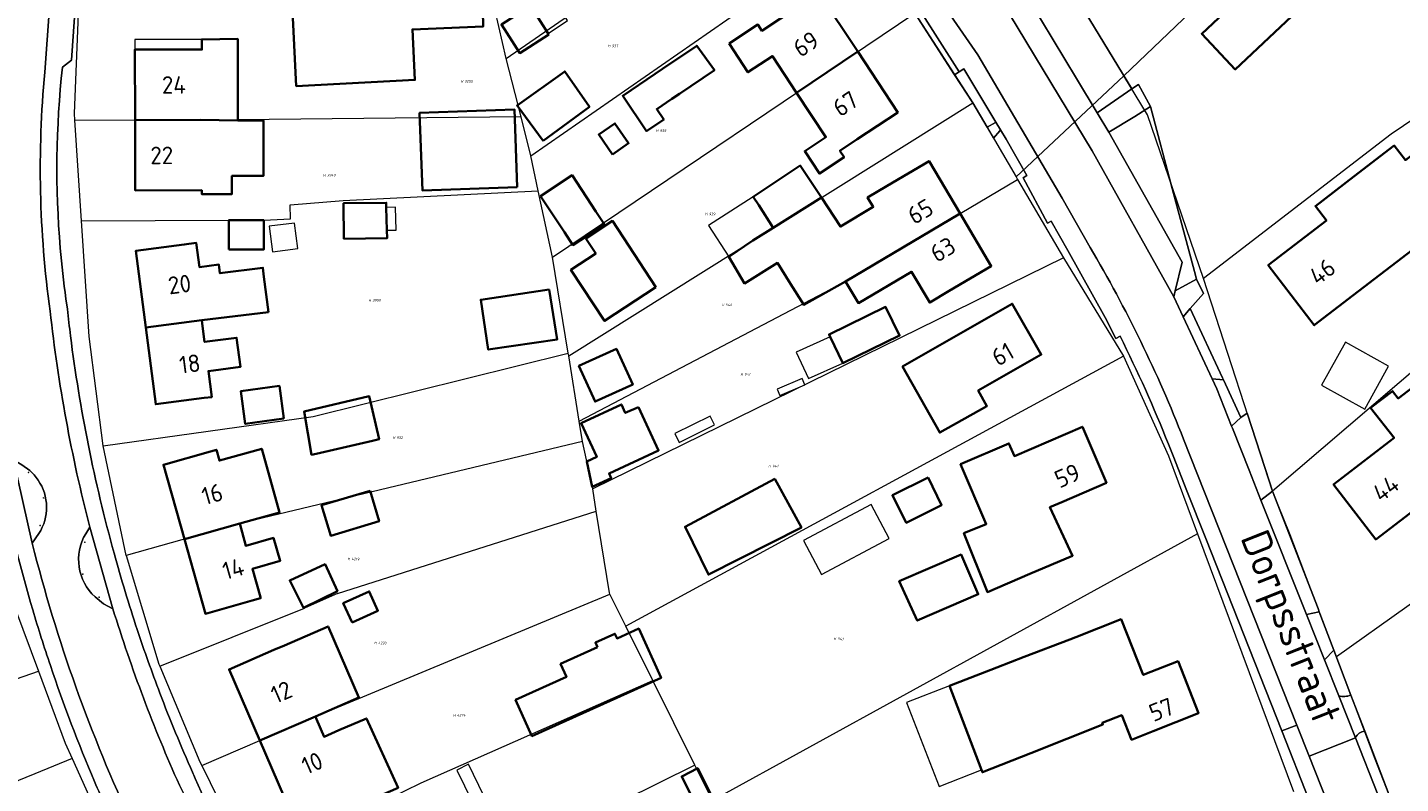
# Model space of a CAD drawing. Header units: metres. Extents: x 104777 to 177370, y 409697 to 438337.
# Tile 118 of 133: x 129805 to 129946, y 423448 to 423525. Entities that reach past the tile are written whole.
import ezdxf
from ezdxf.enums import TextEntityAlignment as Align
from ezdxf.lldxf.tags import DXFTag

# ---------------------------------------------------------------- set-up
doc = ezdxf.new("R2010")
doc.units = ezdxf.units.M
for name, color, linetype, lineweight in [('B-WE-GR-BEPLANTING_CULTUUR_HEESTERS-GV', 90, 'Continuous', 18), ('B-WE-GR-GROENVOORZIENING-GV', 80, 'Continuous', 18), ('B-WE-GR-HAAG-GV', 90, 'Continuous', 13), ('B-WE-IE-MEUBILAIR-S', 7, 'Continuous', 25), ('B-WE-IE-TERREINAFSCHEIDING_KUNSTMATIG_HEKWERK-G', 20, 'IE-TERREINAFSCHEIDING_KUNSTMATIG-SO', 18), ('B-WE-KG-GRENS_PERCEEL-G', 150, 'KG-PERCEEL-SO', 18), ('B-WE-KG-GRENS_PERCEEL-S', 150, 'Continuous', 25), ('B-WE-OG-BEBOUWING-G', 7, 'Continuous', 35), ('B-WE-OG-BEBOUWING-GV', 7, 'Continuous', 35), ('B-WE-OG-BEBOUWING_HUISNUMMER-T18', 10, 'Continuous', 18), ('B-WE-OG-BEBOUWING_LUIFEL-GV', 7, 'Continuous', 18), ('B-WE-OG-BEBOUWING_SCHUUR-GV', 7, 'Continuous', 18), ('B-WE-OG-BEBOUWING_STRAATNAAM-T18', 10, 'Continuous', 18), ('B-WE-OG-TERREIN_BEGROEID-GV', 7, 'Continuous', 18), ('B-WE-OG-TERREIN_ERF-GV', 7, 'Continuous', 18), ('B-WE-VH-HALFVERHARDING_GRIND-GV', 252, 'Continuous', 18), ('B-WE-VH-OPENVERHARDING_BETONSTRAATSTEEN-GV', 90, 'Continuous', 18), ('B-WE-VH-OPENVERHARDING_STRAATBAKSTEEN-GV', 90, 'Continuous', 18), ('B-WE-VH-OPENVERHARDING_TEGEL-GV', 90, 'Continuous', 18)]:
    doc.layers.add(name, color=color, linetype=linetype, lineweight=lineweight)
doc.styles.add('NLCS-ISO', font='NLCS-ISO.ttf')
doc.styles.add('NLCS-ISO-M20-T18', font='NLCS-ISO.ttf', dxfattribs={"height": 0.036})
doc.styles.get("Standard").update_dxf_attribs({"font": 'Romans.shx'})
doc.linetypes.add('IE-TERREINAFSCHEIDING_KUNSTMATIG-SO', pattern='A,4,[82,NLCS.SHX,S=0.75,R=90,X=0,Y=0],4,-2', length=10)
tags = doc.linetypes.add('KG-PERCEEL-SO', pattern='A,5.5,-2,["P",Standard,S=1.8,R=0,X=-0.5,Y=-0.9],-2,5.5,-2,[5,NLCS.SHX,S=0.75,R=0,X=0,Y=0],-2', length=19).pattern_tags.tags
tags[6] = DXFTag(74, 10)

# ---------------------------------------------------------------- blocks, each defined once
blk = doc.blocks.new('SKG-PERCEELNUMMER-SO')
at = {"style": 'NLCS-ISO', "oblique": 10, "flags": 1}
for tag, p in [('GEMEENTECODE', (0, 2.55)), ('PERCEELGROOTTE', (0, -2.45))]:
    blk.add_attdef(tag, text='', height=1.8, dxfattribs=at).set_placement(p, align=Align.MIDDLE_CENTER)
at = {"style": 'NLCS-ISO', "oblique": 10}
blk.add_attdef('SECTIE', text='', height=1.8, dxfattribs=at).set_placement((-0.5, 0), align=Align.MIDDLE_RIGHT)
blk.add_attdef('PERCEELNUMMER', text='', height=1.8, dxfattribs=at).set_placement((0.5, 0), align=Align.MIDDLE_LEFT)
blk = doc.blocks.new('SIE-MEUBILAIR_PAAL_AFSLUITPAAL-SO')
blk.add_circle((0, 0), 0.75)
at = {"style": 'NLCS-ISO'}
blk.add_text('af', height=0.75, dxfattribs=at).set_placement((0, 0.1), align=Align.MIDDLE_CENTER)

msp = doc.modelspace()

# ---------------------------------------------------------------- linework, layer by layer
at = {"layer": 'B-WE-GR-BEPLANTING_CULTUUR_HEESTERS-GV', "ltscale": 20, "flags": 128}
msp.add_lwpolyline([(129891.97, 423532.86), (129896.02, 423526.824), (129900.109, 423520.524), (129900.582, 423520.835), (129892.631, 423533.289)], close=True, dxfattribs=at)
at = {"layer": 'B-WE-GR-GROENVOORZIENING-GV', "ltscale": 20, "flags": 128}
msp.add_lwpolyline([(129920.204, 423517.268), (129918.597, 423516.223), (129915.944, 423514.622), (129923.45, 423501.31), (129922.745, 423498.355), (129924.915, 423499.545), (129924.705, 423500.337), (129922.439, 423508.861)], close=True, dxfattribs=at)
for points in [[(129940.767, 423456.885), (129939.018, 423461.481), (129938.055, 423460.484)], [(129938.055, 423460.484), (129939.518, 423456.799)], [(129941.226, 423452.499), (129943.54, 423446.672), (129944.665, 423446.707), (129942.181, 423453.171)]]:
    msp.add_lwpolyline(points, dxfattribs=at)
at = {"layer": 'B-WE-GR-GROENVOORZIENING-GV', "ltscale": 20}
for points in [[(129939.518, 423456.799, 0.1679649), (129940.767, 423456.885)], [(129942.181, 423453.171, 0.2612386), (129941.226, 423452.499)]]:
    msp.add_lwpolyline(points, format="xyb", dxfattribs=at)
at = {"layer": 'B-WE-GR-HAAG-GV', "ltscale": 20, "flags": 128}
msp.add_lwpolyline([(129922.745, 423498.355), (129924.915, 423499.545), (129924.705, 423500.337), (129922.439, 423508.861), (129920.204, 423517.268), (129918.597, 423516.223), (129915.944, 423514.622), (129923.45, 423501.31)], close=True, dxfattribs=at)
for points in [[(129940.767, 423456.885), (129939.018, 423461.481), (129938.055, 423460.484)], [(129938.055, 423460.484), (129939.518, 423456.799)], [(129941.226, 423452.499), (129943.54, 423446.672), (129944.665, 423446.707), (129942.181, 423453.171)]]:
    msp.add_lwpolyline(points, dxfattribs=at)
at = {"layer": 'B-WE-GR-HAAG-GV', "ltscale": 20}
for points in [[(129939.518, 423456.799, 0.1679649), (129940.767, 423456.885)], [(129942.181, 423453.171, 0.2612386), (129941.226, 423452.499)]]:
    msp.add_lwpolyline(points, format="xyb", dxfattribs=at)
at = {"layer": 'B-WE-IE-TERREINAFSCHEIDING_KUNSTMATIG_HEKWERK-G', "ltscale": 20, "flags": 128}
for points in [[(129932.428, 423478.746), (129932.732, 423477.812)], [(129932.732, 423477.812), (129937.393, 423465.773), (129937.52, 423465.438)]]:
    msp.add_lwpolyline(points, dxfattribs=at)
at = {"layer": 'B-WE-KG-GRENS_PERCEEL-G', "ltscale": 20, "flags": 128}
for points in [[(129854.114, 423522.183), (129884.655, 423543.304)], [(129983.206, 423540.255), (129971.811, 423532.655), (129944.909, 423514.431), (129925.642, 423499.61)], [(129917.481, 423520.42), (129935.705, 423537.838)], [(129856.629, 423512.211), (129890.14, 423535.506)], [(129907.852, 423536.251), (129917.481, 423520.42)], [(129854.114, 423522.183), (129852.604, 423528.8)], [(129809.854, 423515.858), (129809.808, 423516.556), (129810.237, 423526.768)], [(129858.838, 423501.821), (129896.019, 423526.826)], [(129896.019, 423526.826), (129901.977, 423517.645)], [(129855.623, 423516.199), (129854.114, 423522.183)], [(129917.481, 423520.42), (129906.419, 423510.038)], [(129925.642, 423499.61), (129919.881, 423516.412), (129917.481, 423520.42)], [(129860.523, 423491.68), (129901.977, 423517.645)], [(129901.977, 423517.645), (129906.419, 423510.038)], [(129809.854, 423515.858), (129826.585, 423515.904)], [(129810.534, 423505.537), (129809.854, 423515.858)], [(129855.623, 423516.199), (129826.585, 423515.904)], [(129856.629, 423512.211), (129855.623, 423516.199)], [(129857.396, 423508.602), (129856.629, 423512.211)], [(129861.597, 423484.971), (129888.913, 423499.323), (129906.574, 423509.773)], [(129906.419, 423510.038), (129906.574, 423509.773)], [(129906.574, 423509.773), (129911.262, 423501.744)], [(129971.451, 423510.933), (129932.732, 423477.812)], [(129810.534, 423505.537), (129825.633, 423505.587), (129829.233, 423505.598), (129831.982, 423505.737), (129831.937, 423507.173), (129837.386, 423507.618), (129857.396, 423508.602)], [(129858.838, 423501.821), (129857.396, 423508.602)], [(129812.77, 423482.459), (129811.316, 423493.68), (129810.534, 423505.537)], [(129860.475, 423491.969), (129858.838, 423501.821)], [(129911.262, 423501.744), (129862.978, 423478.033)], [(129911.262, 423501.744), (129917.426, 423491.653)], [(129932.732, 423477.812), (129925.642, 423499.61)], [(129812.77, 423482.459), (129834.297, 423485.448), (129860.475, 423491.969)], [(129860.523, 423491.68), (129860.475, 423491.969)], [(129861.597, 423484.971), (129860.523, 423491.68)], [(129917.426, 423491.653), (129866.379, 423463.958)], [(129917.426, 423491.653), (129922.04, 423481.422), (129925.027, 423473.414)], [(129982.59, 423491.577), (129939.276, 423460.8)], [(129861.928, 423482.905), (129861.597, 423484.971)], [(129861.928, 423482.905), (129826.76, 423474.47), (129815.113, 423471.194)], [(129862.978, 423478.033), (129861.928, 423482.905)], [(129815.113, 423471.194), (129812.77, 423482.459)], [(129863.342, 423475.761), (129862.978, 423478.033)], [(129939.276, 423460.8), (129934.53, 423473.333), (129932.732, 423477.812)], [(129836.784, 423467.297), (129863.342, 423475.761)], [(129864.748, 423467.24), (129864.686, 423467.364), (129863.342, 423475.761)], [(129925.027, 423473.414), (129875.27, 423446.074)], [(129925.027, 423473.414), (129934.878, 423447.007)], [(129815.113, 423471.194), (129818.48, 423460.051), (129818.559, 423459.863)], [(129803.331, 423468.077), (129803.771, 423465.65), (129806.123, 423459.321)], [(129836.784, 423467.297), (129833.397, 423465.788)], [(129834.535, 423454.682), (129864.748, 423467.24)], [(129866.379, 423463.958), (129864.748, 423467.24)], [(129818.559, 423459.863), (129833.397, 423465.788)], [(129869.156, 423458.372), (129866.379, 423463.958)], [(129944.665, 423446.707), (129943.267, 423450.319), (129939.276, 423460.8)], [(129802.3, 423457.985), (129806.123, 423459.321)], [(129806.123, 423459.321), (129808.857, 423451.966), (129809.574, 423450.37)], [(129818.559, 423459.863), (129822.685, 423450.023), (129822.865, 423449.656)], [(129845.365, 423447.863), (129869.156, 423458.372)], [(129873.465, 423449.705), (129869.156, 423458.372)], [(129822.865, 423449.656), (129834.535, 423454.682)], [(129809.574, 423450.37), (129805.741, 423448.807), (129785.264, 423440.451), (129785.024, 423440.353)], [(129809.574, 423450.37), (129813.595, 423441.427)], [(129822.865, 423449.656), (129827.98, 423439.253)], [(129873.465, 423449.705), (129843.688, 423434.962), (129832.767, 423429.606)], [(129875.27, 423446.074), (129873.465, 423449.705)], [(129842.035, 423446.229), (129845.365, 423447.863)]]:
    msp.add_lwpolyline(points, dxfattribs=at)
at = {"layer": 'B-WE-OG-BEBOUWING-G', "ltscale": 20, "flags": 128}
for points in [[(129838.543, 423528.079), (129832.129, 423527.756), (129832.559, 423519.361), (129844.743, 423519.986), (129844.477, 423525.169), (129851.741, 423525.475), (129851.673, 423528.751), (129844.313, 423528.374), (129839.815, 423528.143)], [(129876.964, 423523.713), (129878.907, 423520.773), (129881.423, 423522.434), (129883.903, 423518.678), (129890.166, 423522.89), (129886.19, 423528.91), (129880.33, 423525.04), (129879.92, 423525.67)], [(129826.585, 423515.834), (129826.56, 423524.2), (129822.86, 423524.14), (129822.88, 423523.11), (129816, 423523.1), (129816.02, 423515.875), (129822.753, 423515.893)], [(129890.11, 423513.91), (129894.28, 423516.66), (129890.166, 423522.89), (129883.903, 423518.678), (129886.906, 423514.128), (129884.726, 423512.689), (129886.244, 423510.39), (129888.776, 423512.062), (129888.336, 423512.727)], [(129855.238, 423509.001), (129854.958, 423516.953), (129845.22, 423516.609), (129845.5, 423508.658)], [(129816.02, 423515.875), (129816.04, 423508.65), (129822.87, 423508.67), (129822.87, 423508.285), (129825.96, 423508.285), (129825.96, 423510.143), (129829.195, 423510.143), (129829.195, 423512.988), (129829.195, 423515.834), (129826.585, 423515.834), (129822.753, 423515.893)], [(129941.08, 423510.09), (129937.12, 423507.05), (129938.26, 423505.56), (129932.28, 423500.98), (129937, 423494.82), (129940.97, 423497.86), (129954.369, 423508.12), (129949.646, 423514.283), (129946.356, 423511.762), (129945.209, 423513.259)], [(129888.913, 423499.323), (129900.67, 423506.28), (129897.48, 423511.67), (129893.18, 423509.12), (129891.178, 423507.932), (129891.752, 423506.963), (129888.4, 423504.947), (129886.441, 423507.914), (129881.498, 423504.818), (129879.411, 423503.511), (129876.932, 423501.851), (129878.558, 423499.107), (129881.928, 423501.212), (129883.286, 423499.064), (129884.644, 423496.916)], [(129869.464, 423498.739), (129864.998, 423505.522), (129862.272, 423503.727), (129863.297, 423502.17), (129860.748, 423500.492), (129864.188, 423495.266)], [(129899.56, 423498.34), (129903.86, 423500.89), (129900.67, 423506.28), (129888.913, 423499.323), (129890.234, 423497.09), (129895.685, 423500.316), (129897.558, 423497.153)], [(129829.717, 423496.151), (129829.25, 423499.773), (129829.141, 423500.717), (129824.739, 423500.154), (129824.696, 423500.486), (129824.627, 423501.052), (129822.623, 423500.784), (129822.302, 423503.262), (129821.07, 423503.1), (129816.11, 423502.46), (129817.13, 423494.59), (129822.877, 423495.335)], [(129962.527, 423487.643), (129958.942, 423492.248), (129963.157, 423495.665), (129960.684, 423498.883), (129945.626, 423487.311), (129945.047, 423488.065), (129942.76, 423486.36), (129945.19, 423483.28), (129938.98, 423478.5), (129943.32, 423472.85), (129947.28, 423475.9)], [(129894.753, 423490.586), (129898.576, 423483.803), (129903.421, 423486.534), (129902.54, 423488.117), (129909.001, 423491.814), (129906.029, 423497.021)], [(129823.11, 423487.36), (129823.893, 423487.461), (129823.549, 423490.125), (129826.836, 423490.555), (129826.446, 423493.537), (129823.164, 423493.107), (129822.956, 423494.722), (129822.877, 423495.335), (129817.13, 423494.59), (129818.15, 423486.72)], [(129901.047, 423473.503), (129903.469, 423467.448), (129907.839, 423469.31), (129912.209, 423471.171), (129909.878, 423476.153), (129911.1, 423476.68), (129915.69, 423478.66), (129913.22, 423484.41), (129906.24, 423481.4), (129905.68, 423482.7), (129900.715, 423480.563), (129903.348, 423474.424)], [(129823.76, 423481.87), (129818.94, 423480.52), (129821.09, 423472.875), (129826.76, 423474.47), (129830.859, 423475.616), (129829.027, 423482.161), (129824.681, 423480.945), (129824.374, 423482.042)], [(129881.647, 423479.052), (129872.448, 423474.158), (129874.844, 423469.25), (129884.389, 423474.091)], [(129826.76, 423474.47), (129821.09, 423472.875), (129823.24, 423465.23), (129828.05, 423466.58), (129828.911, 423466.822), (129828.881, 423466.928), (129828.069, 423469.818), (129830.919, 423470.661), (129830.213, 423473.009), (129827.404, 423472.179)], [(129902.874, 423449.212), (129902.967, 423448.97), (129907.92, 423450.935), (129915.321, 423453.871), (129915.262, 423454.019), (129917.26, 423454.816), (129918.261, 423452.308), (129920.49, 423453.19), (129925.14, 423455.03), (129923.03, 423460.35), (129919.453, 423458.955), (129917.186, 423464.67), (129912.538, 423462.826), (129911.914, 423462.579), (129907.23, 423460.82), (129904.432, 423459.727), (129899.576, 423457.83)], [(129828.83, 423452.23), (129834.521, 423454.697), (129838.994, 423456.636), (129835.833, 423463.926), (129831.355, 423461.985), (129830.26, 423461.51), (129825.67, 423459.52)], [(129863.472, 423461.789), (129859.68, 423460.078), (129860.283, 423458.743), (129855.068, 423456.39), (129856.744, 423452.675), (129869.987, 423458.651), (129867.709, 423463.701), (129865.476, 423462.693), (129865.257, 423463.179), (129863.253, 423462.275)], [(129834.521, 423454.697), (129828.83, 423452.23), (129831.99, 423444.94), (129835.832, 423446.605), (129836.905, 423444.13), (129840.171, 423445.546), (129839.953, 423446.048), (129843.012, 423447.374), (129839.761, 423454.487), (129836.948, 423453.268), (129835.42, 423452.606), (129834.632, 423454.423)]]:
    msp.add_lwpolyline(points, close=True, dxfattribs=at)
at = {"layer": 'B-WE-OG-BEBOUWING-GV', "ltscale": 20, "flags": 128}
for points in [[(129931.221, 423530.164), (129925.458, 423524.73), (129928.902, 423521.077), (129934.665, 423526.511)], [(129838.543, 423528.079), (129832.129, 423527.756), (129832.559, 423519.361), (129844.743, 423519.986), (129844.477, 423525.169), (129851.741, 423525.475), (129851.673, 423528.751), (129844.313, 423528.374), (129839.815, 423528.143)], [(129876.964, 423523.713), (129878.907, 423520.773), (129881.423, 423522.434), (129883.903, 423518.678), (129890.166, 423522.89), (129886.19, 423528.91), (129880.33, 423525.04), (129879.92, 423525.67)], [(129858.469, 423524.657), (129858.41, 423524.749), (129856.83, 423527.2), (129856.58, 423527.589), (129853.607, 423525.672), (129855.496, 423522.741)], [(129826.585, 423515.834), (129826.56, 423524.2), (129822.86, 423524.14), (129822.88, 423523.11), (129816, 423523.1), (129816.02, 423515.875), (129822.753, 423515.893)], [(129870.145, 423521.133), (129869.374, 423520.612), (129866.059, 423518.372), (129868.512, 423514.743), (129870.272, 423515.932), (129869.55, 423517), (129871.105, 423518.051), (129871.874, 423518.57), (129875.46, 423520.993), (129873.66, 423523.501)], [(129890.11, 423513.91), (129894.28, 423516.66), (129890.166, 423522.89), (129883.903, 423518.678), (129886.906, 423514.128), (129884.726, 423512.689), (129886.244, 423510.39), (129888.776, 423512.062), (129888.336, 423512.727)], [(129857.887, 423513.74), (129862.648, 423517.241), (129860.103, 423520.861), (129855.214, 423517.375)], [(129855.238, 423509.001), (129854.958, 423516.953), (129845.22, 423516.609), (129845.5, 423508.658)], [(129816.02, 423515.875), (129816.04, 423508.65), (129822.87, 423508.67), (129822.87, 423508.285), (129825.96, 423508.285), (129825.96, 423510.143), (129829.195, 423510.143), (129829.195, 423512.988), (129829.195, 423515.834), (129826.585, 423515.834), (129822.753, 423515.893)], [(129865.015, 423512.344), (129866.664, 423513.49), (129865.251, 423515.523), (129863.602, 423514.378)], [(129941.08, 423510.09), (129937.12, 423507.05), (129938.26, 423505.56), (129932.28, 423500.98), (129937, 423494.82), (129940.97, 423497.86), (129954.369, 423508.12), (129949.646, 423514.283), (129946.356, 423511.762), (129945.209, 423513.259)], [(129888.913, 423499.323), (129900.67, 423506.28), (129897.48, 423511.67), (129893.18, 423509.12), (129891.178, 423507.932), (129891.752, 423506.963), (129888.4, 423504.947), (129886.441, 423507.914), (129881.498, 423504.818), (129879.411, 423503.511), (129876.932, 423501.851), (129878.558, 423499.107), (129881.928, 423501.212), (129883.286, 423499.064), (129884.644, 423496.916)], [(129886.441, 423507.914), (129884.267, 423511.206), (129879.43, 423508.012), (129880.006, 423507.145), (129881.498, 423504.818)], [(129857.634, 423508.08), (129860.088, 423504.357), (129860.953, 423503.045), (129864.179, 423505.172), (129863.314, 423506.484), (129860.86, 423510.206)], [(129841.855, 423504.565), (129841.802, 423506.905), (129841.791, 423507.383), (129837.417, 423507.337), (129837.453, 423503.697), (129841.874, 423503.741)], [(129825.642, 423502.587), (129829.242, 423502.598), (129829.233, 423505.598), (129825.633, 423505.587)], [(129869.464, 423498.739), (129864.998, 423505.522), (129862.272, 423503.727), (129863.297, 423502.17), (129860.748, 423500.492), (129864.188, 423495.266)], [(129899.56, 423498.34), (129903.86, 423500.89), (129900.67, 423506.28), (129888.913, 423499.323), (129890.234, 423497.09), (129895.685, 423500.316), (129897.558, 423497.153)], [(129829.717, 423496.151), (129829.25, 423499.773), (129829.141, 423500.717), (129824.739, 423500.154), (129824.696, 423500.486), (129824.627, 423501.052), (129822.623, 423500.784), (129822.302, 423503.262), (129821.07, 423503.1), (129816.11, 423502.46), (129817.13, 423494.59), (129822.877, 423495.335)], [(129858.515, 423498.48), (129851.497, 423497.446), (129852.253, 423492.321), (129859.337, 423493.365)], [(129962.527, 423487.643), (129958.942, 423492.248), (129963.157, 423495.665), (129960.684, 423498.883), (129945.626, 423487.311), (129945.047, 423488.065), (129942.76, 423486.36), (129945.19, 423483.28), (129938.98, 423478.5), (129943.32, 423472.85), (129947.28, 423475.9)], [(129894.753, 423490.586), (129898.576, 423483.803), (129903.421, 423486.534), (129902.54, 423488.117), (129909.001, 423491.814), (129906.029, 423497.021)], [(129888.653, 423490.94), (129894.458, 423493.759), (129893.029, 423496.702), (129887.223, 423493.883), (129887.348, 423493.627)], [(129823.11, 423487.36), (129823.893, 423487.461), (129823.549, 423490.125), (129826.836, 423490.555), (129826.446, 423493.537), (129823.164, 423493.107), (129822.956, 423494.722), (129822.877, 423495.335), (129817.13, 423494.59), (129818.15, 423486.72)], [(129861.546, 423490.652), (129863.222, 423486.985), (129867.086, 423488.728), (129865.409, 423492.395)], [(129831.294, 423485.259), (129830.829, 423488.602), (129826.868, 423488.051), (129827.333, 423484.708)], [(129840.383, 423482.968), (129841.064, 423483.124), (129840.047, 423487.545), (129833.368, 423485.961), (129834.144, 423481.533), (129834.591, 423481.636)], [(129867.671, 423486.435), (129866.315, 423485.834), (129865.929, 423486.705), (129861.78, 423484.769), (129863.393, 423481.311), (129862.374, 423480.835), (129862.935, 423478.234), (129864.879, 423479.142), (129864.658, 423479.615), (129869.745, 423481.99)], [(129901.047, 423473.503), (129903.469, 423467.448), (129907.839, 423469.31), (129912.209, 423471.171), (129909.878, 423476.153), (129911.1, 423476.68), (129915.69, 423478.66), (129913.22, 423484.41), (129906.24, 423481.4), (129905.68, 423482.7), (129900.715, 423480.563), (129903.348, 423474.424)], [(129823.76, 423481.87), (129818.94, 423480.52), (129821.09, 423472.875), (129826.76, 423474.47), (129830.859, 423475.616), (129829.027, 423482.161), (129824.681, 423480.945), (129824.374, 423482.042)], [(129881.647, 423479.052), (129872.448, 423474.158), (129874.844, 423469.25), (129884.389, 423474.091)], [(129897.406, 423479.21), (129893.735, 423477.381), (129895.138, 423474.564), (129898.769, 423476.373)], [(129840.135, 423477.851), (129835.156, 423476.367), (129836.095, 423473.233), (129841.069, 423474.716)], [(129826.76, 423474.47), (129821.09, 423472.875), (129823.24, 423465.23), (129828.05, 423466.58), (129828.911, 423466.822), (129828.881, 423466.928), (129828.069, 423469.818), (129830.919, 423470.661), (129830.213, 423473.009), (129827.404, 423472.179)], [(129836.785, 423467.556), (129835.525, 423470.297), (129831.904, 423468.637), (129833.31, 423465.821)], [(129894.411, 423468.555), (129896.267, 423464.531), (129902.528, 423467.232), (129900.773, 423471.3)], [(129838.286, 423464.332), (129840.944, 423465.536), (129840.051, 423467.509), (129837.393, 423466.306)], [(129902.874, 423449.212), (129902.967, 423448.97), (129907.92, 423450.935), (129915.321, 423453.871), (129915.262, 423454.019), (129917.26, 423454.816), (129918.261, 423452.308), (129920.49, 423453.19), (129925.14, 423455.03), (129923.03, 423460.35), (129919.453, 423458.955), (129917.186, 423464.67), (129912.538, 423462.826), (129911.914, 423462.579), (129907.23, 423460.82), (129904.432, 423459.727), (129899.576, 423457.83)], [(129828.83, 423452.23), (129834.521, 423454.697), (129838.994, 423456.636), (129835.833, 423463.926), (129831.355, 423461.985), (129830.26, 423461.51), (129825.67, 423459.52)], [(129863.472, 423461.789), (129859.68, 423460.078), (129860.283, 423458.743), (129855.068, 423456.39), (129856.744, 423452.675), (129869.987, 423458.651), (129867.709, 423463.701), (129865.476, 423462.693), (129865.257, 423463.179), (129863.253, 423462.275)], [(129834.521, 423454.697), (129828.83, 423452.23), (129831.99, 423444.94), (129835.832, 423446.605), (129836.905, 423444.13), (129840.171, 423445.546), (129839.953, 423446.048), (129843.012, 423447.374), (129839.761, 423454.487), (129836.948, 423453.268), (129835.42, 423452.606), (129834.632, 423454.423)], [(129876.53, 423443.782), (129873.762, 423449.372), (129872.109, 423448.542), (129874.862, 423442.959)]]:
    msp.add_lwpolyline(points, close=True, dxfattribs=at)
at = {"layer": 'B-WE-OG-BEBOUWING_LUIFEL-GV', "ltscale": 20, "flags": 128}
for points in [[(129856.83, 423527.2), (129858.41, 423524.749), (129860.389, 423526.089), (129858.754, 423528.504)], [(129816, 423523.1), (129822.88, 423523.11), (129822.86, 423524.14), (129815.999, 423524.13)], [(129841.855, 423504.565), (129842.804, 423504.586), (129842.75, 423506.927), (129841.802, 423506.905)], [(129879.411, 423503.511), (129881.498, 423504.818), (129880.006, 423507.145), (129879.43, 423508.012), (129874.859, 423505.053), (129876.932, 423501.851)], [(129829.799, 423504.972), (129830.13, 423502.364), (129832.717, 423502.692), (129832.386, 423505.3)], [(129888.653, 423490.94), (129887.348, 423493.627), (129883.843, 423492.075), (129885.11, 423489.346)], [(129942.178, 423486.227), (129944.63, 423490.639), (129940.209, 423493.096), (129937.757, 423488.684)], [(129884.47, 423489.357), (129881.904, 423488.265), (129882.18, 423487.615), (129884.747, 423488.706)], [(129884.6, 423472.743), (129886.465, 423469.242), (129893.406, 423472.941), (129891.54, 423476.442)], [(129899.576, 423457.83), (129895.161, 423456.105), (129898.519, 423447.511), (129902.874, 423449.212)], [(129850.623, 423445.959), (129851.819, 423446.549), (129850.225, 423449.783), (129849.029, 423449.194)]]:
    msp.add_lwpolyline(points, close=True, dxfattribs=at)
at = {"layer": 'B-WE-OG-BEBOUWING_SCHUUR-GV', "ltscale": 20, "flags": 128}
msp.add_lwpolyline([(129871.397, 423483.708), (129871.852, 423482.792), (129875.475, 423484.591), (129875.02, 423485.507)], close=True, dxfattribs=at)
at = {"layer": 'B-WE-OG-TERREIN_BEGROEID-GV', "ltscale": 20, "flags": 128}
for points in [[(129929.463, 423485.347), (129928.525, 423484.485), (129928.608, 423484.275), (129930.33, 423479.939), (129931.541, 423476.89), (129932.732, 423477.812), (129932.428, 423478.746), (129930.132, 423485.807)], [(129931.541, 423476.89), (129936.201, 423465.153), (129937.52, 423465.438), (129937.393, 423465.773), (129932.732, 423477.812)]]:
    msp.add_lwpolyline(points, close=True, dxfattribs=at)
at = {"layer": 'B-WE-OG-TERREIN_ERF-GV', "ltscale": 20, "flags": 128}
for points in [[(129914.742, 423516.613), (129918.293, 423519.064), (129907.852, 423536.251), (129905.573, 423538.745), (129904.818, 423539.57), (129896.137, 423549.067), (129888.022, 423557.251), (129887.88, 423557.074), (129886.326, 423555.13), (129891.507, 423548.19), (129894.01, 423547.71), (129900.85, 423538.26), (129904.513, 423532.91), (129907.82, 423528.08), (129912.625, 423520.12)], [(129832.129, 423527.756), (129824.52, 423527.36), (129824.51, 423530.58), (129815.97, 423530.54), (129815.94, 423539.39), (129820.94, 423539.41), (129823.223, 423539.415), (129823.234, 423536.348), (129827.049, 423536.362), (129827.066, 423531.71), (129834.612, 423531.738), (129838.255, 423531.749), (129838.543, 423528.079), (129839.815, 423528.143), (129844.313, 423528.374), (129851.673, 423528.751), (129851.741, 423525.475), (129844.477, 423525.169), (129844.743, 423519.986), (129832.559, 423519.361)], [(129931.221, 423530.164), (129934.665, 423526.511), (129928.902, 423521.077), (129925.458, 423524.73)], [(129883.903, 423518.678), (129881.423, 423522.434), (129878.907, 423520.773), (129876.964, 423523.713), (129879.92, 423525.67), (129880.33, 423525.04), (129886.19, 423528.91), (129890.166, 423522.89), (129894.28, 423516.66), (129890.11, 423513.91), (129888.336, 423512.727), (129888.776, 423512.062), (129886.244, 423510.39), (129884.726, 423512.689), (129886.906, 423514.128)], [(129858.41, 423524.749), (129858.469, 423524.657), (129855.496, 423522.741), (129853.607, 423525.672), (129856.58, 423527.589), (129856.83, 423527.2)], [(129822.86, 423524.14), (129826.56, 423524.2), (129826.585, 423515.834), (129829.195, 423515.834), (129829.195, 423512.988), (129829.195, 423510.143), (129825.96, 423510.143), (129825.96, 423508.285), (129822.87, 423508.285), (129822.87, 423508.67), (129816.04, 423508.65), (129816.02, 423515.875), (129816, 423523.1), (129822.88, 423523.11)], [(129869.374, 423520.612), (129870.145, 423521.133), (129873.66, 423523.501), (129875.46, 423520.993), (129871.874, 423518.57), (129871.105, 423518.051), (129869.55, 423517), (129870.272, 423515.932), (129868.512, 423514.743), (129866.059, 423518.372)], [(129860.103, 423520.861), (129862.648, 423517.241), (129857.887, 423513.74), (129855.214, 423517.375)], [(129855.238, 423509.001), (129845.5, 423508.658), (129845.22, 423516.609), (129854.958, 423516.953)], [(129865.015, 423512.344), (129863.602, 423514.378), (129865.251, 423515.523), (129866.664, 423513.49)], [(129941.08, 423510.09), (129945.209, 423513.259), (129946.356, 423511.762), (129949.646, 423514.283), (129954.369, 423508.12), (129940.97, 423497.86), (129937, 423494.82), (129932.28, 423500.98), (129938.26, 423505.56), (129937.12, 423507.05)], [(129886.441, 423507.914), (129888.4, 423504.947), (129891.752, 423506.963), (129891.178, 423507.932), (129893.18, 423509.12), (129897.48, 423511.67), (129900.67, 423506.28), (129903.86, 423500.89), (129899.56, 423498.34), (129897.558, 423497.153), (129895.685, 423500.316), (129890.234, 423497.09), (129888.913, 423499.323), (129884.644, 423496.916), (129883.286, 423499.064), (129881.928, 423501.212), (129878.558, 423499.107), (129876.932, 423501.851), (129879.411, 423503.511), (129881.498, 423504.818), (129880.006, 423507.145), (129879.43, 423508.012), (129884.267, 423511.206)], [(129860.088, 423504.357), (129857.634, 423508.08), (129860.86, 423510.206), (129863.314, 423506.484), (129864.179, 423505.172), (129860.953, 423503.045)], [(129841.802, 423506.905), (129841.855, 423504.565), (129841.874, 423503.741), (129837.453, 423503.697), (129837.417, 423507.337), (129841.791, 423507.383)], [(129825.642, 423502.587), (129825.633, 423505.587), (129829.233, 423505.598), (129829.242, 423502.598)], [(129869.464, 423498.739), (129864.188, 423495.266), (129860.748, 423500.492), (129863.297, 423502.17), (129862.272, 423503.727), (129864.998, 423505.522)], [(129822.956, 423494.722), (129823.164, 423493.107), (129826.446, 423493.537), (129826.836, 423490.555), (129823.549, 423490.125), (129823.893, 423487.461), (129823.11, 423487.36), (129818.15, 423486.72), (129817.13, 423494.59), (129816.11, 423502.46), (129821.07, 423503.1), (129822.302, 423503.262), (129822.623, 423500.784), (129824.627, 423501.052), (129824.696, 423500.486), (129824.739, 423500.154), (129829.141, 423500.717), (129829.25, 423499.773), (129829.717, 423496.151), (129822.877, 423495.335)], [(129859.337, 423493.365), (129852.253, 423492.321), (129851.497, 423497.446), (129858.515, 423498.48)], [(129963.157, 423495.665), (129958.942, 423492.248), (129962.527, 423487.643), (129947.28, 423475.9), (129943.32, 423472.85), (129938.98, 423478.5), (129945.19, 423483.28), (129942.76, 423486.36), (129945.047, 423488.065), (129945.626, 423487.311), (129960.684, 423498.883)], [(129894.753, 423490.586), (129906.029, 423497.021), (129909.001, 423491.814), (129902.54, 423488.117), (129903.421, 423486.534), (129898.576, 423483.803)], [(129894.458, 423493.759), (129888.653, 423490.94), (129887.348, 423493.627), (129887.223, 423493.883), (129893.029, 423496.702)], [(129861.546, 423490.652), (129865.409, 423492.395), (129867.086, 423488.728), (129863.222, 423486.985)], [(129826.868, 423488.051), (129830.829, 423488.602), (129831.294, 423485.259), (129827.333, 423484.708)], [(129840.383, 423482.968), (129834.591, 423481.636), (129834.144, 423481.533), (129833.368, 423485.961), (129840.047, 423487.545), (129841.064, 423483.124)], [(129865.929, 423486.705), (129866.315, 423485.834), (129867.671, 423486.435), (129869.745, 423481.99), (129864.658, 423479.615), (129864.879, 423479.142), (129862.935, 423478.234), (129862.374, 423480.835), (129863.393, 423481.311), (129861.78, 423484.769)], [(129901.047, 423473.503), (129903.348, 423474.424), (129900.715, 423480.563), (129905.68, 423482.7), (129906.24, 423481.4), (129913.22, 423484.41), (129915.69, 423478.66), (129911.1, 423476.68), (129909.878, 423476.153), (129912.209, 423471.171), (129907.839, 423469.31), (129903.469, 423467.448)], [(129821.09, 423472.875), (129818.94, 423480.52), (129823.76, 423481.87), (129824.374, 423482.042), (129824.681, 423480.945), (129829.027, 423482.161), (129830.859, 423475.616), (129826.76, 423474.47), (129827.404, 423472.179), (129830.213, 423473.009), (129830.919, 423470.661), (129828.069, 423469.818), (129828.881, 423466.928), (129828.911, 423466.822), (129828.05, 423466.58), (129823.24, 423465.23)], [(129874.844, 423469.25), (129872.448, 423474.158), (129881.647, 423479.052), (129884.389, 423474.091)], [(129897.406, 423479.21), (129898.769, 423476.373), (129895.138, 423474.564), (129893.735, 423477.381)], [(129840.135, 423477.851), (129841.069, 423474.716), (129836.095, 423473.233), (129835.156, 423476.367)], [(129833.31, 423465.821), (129831.904, 423468.637), (129835.525, 423470.297), (129836.785, 423467.556)], [(129896.267, 423464.531), (129894.411, 423468.555), (129900.773, 423471.3), (129902.528, 423467.232)], [(129838.286, 423464.332), (129837.393, 423466.306), (129840.051, 423467.509), (129840.944, 423465.536)], [(129907.23, 423460.82), (129911.914, 423462.579), (129912.538, 423462.826), (129917.186, 423464.67), (129919.453, 423458.955), (129923.03, 423460.35), (129925.14, 423455.03), (129920.49, 423453.19), (129918.261, 423452.308), (129917.26, 423454.816), (129915.262, 423454.019), (129915.321, 423453.871), (129907.92, 423450.935), (129902.967, 423448.97), (129902.874, 423449.212), (129899.576, 423457.83), (129904.432, 423459.727)], [(129831.355, 423461.985), (129835.833, 423463.926), (129838.994, 423456.636), (129834.521, 423454.697), (129834.632, 423454.423), (129835.42, 423452.606), (129836.948, 423453.268), (129839.761, 423454.487), (129843.012, 423447.374), (129839.953, 423446.048), (129840.171, 423445.546), (129836.905, 423444.13), (129835.832, 423446.605), (129831.99, 423444.94), (129828.83, 423452.23), (129825.67, 423459.52), (129830.26, 423461.51)], [(129863.472, 423461.789), (129863.253, 423462.275), (129865.257, 423463.179), (129865.476, 423462.693), (129867.709, 423463.701), (129869.987, 423458.651), (129856.744, 423452.675), (129855.068, 423456.39), (129860.283, 423458.743), (129859.68, 423460.078)], [(129872.109, 423448.542), (129873.762, 423449.372), (129876.53, 423443.782), (129874.862, 423442.959)]]:
    msp.add_lwpolyline(points, close=True, dxfattribs=at)
for points in [[(129813.55, 423545.391), (129813.268, 423545.516), (129812.636, 423545.492), (129812.064, 423545.385), (129811.648, 423545.149), (129811.315, 423540.708), (129811.287, 423540.329), (129811.222, 423539.468), (129811.219, 423539.428), (129810.617, 423531.403), (129810.611, 423531.327), (129810.16, 423531.36), (129809.49, 423522.03), (129808.58, 423521.31)], [(129907.852, 423536.251), (129918.293, 423519.064), (129918.959, 423519.524), (129920.204, 423517.268), (129922.439, 423508.861), (129924.705, 423500.337), (129924.915, 423499.545), (129925.642, 423498.087), (129924.278, 423496.536), (129927.598, 423489.436), (129927.702, 423489.208), (129929.463, 423485.347), (129930.132, 423485.807), (129932.428, 423478.746), (129932.732, 423477.812), (129937.393, 423465.773), (129937.52, 423465.438), (129939.018, 423461.481), (129940.767, 423456.885), (129942.181, 423453.171), (129944.665, 423446.707)], [(129917.08, 423493.691), (129916.658, 423493.471), (129915.566, 423495.631), (129911.709, 423502.485), (129910.001, 423505.507), (129909.651, 423505.302), (129907.132, 423509.955), (129907.519, 423510.195), (129905.387, 423513.925), (129904.819, 423514.871), (129904.732, 423514.774), (129904.095, 423514.018), (129903.431, 423515.154), (129901.977, 423517.645), (129900.109, 423520.524), (129896.02, 423526.824)], [(129808.94, 423497.52), (129809.08, 423496.46)], [(129944.516, 423425.677), (129944.25, 423426.42), (129936.452, 423446.16), (129933.672, 423453.198), (129925.867, 423472.954), (129923.939, 423477.834), (129922.517, 423481.433), (129922.04, 423482.64)], [(129822.2, 423448.34), (129823.43, 423445.59)]]:
    msp.add_lwpolyline(points, dxfattribs=at)
at = {"layer": 'B-WE-OG-TERREIN_ERF-GV', "ltscale": 20}
for points in [[(129808.58, 423521.31, 0.0485384), (129808.354, 423502.728)], [(129808.354, 423502.728, 0.0137374), (129808.94, 423497.52)], [(129809.08, 423496.46, 0.0043284), (129809.404, 423493.726)], [(129809.404, 423493.726, 0.0356653), (129813.873, 423471.432)], [(129922.04, 423482.64, 0.0215426), (129917.08, 423493.691)], [(129805.534, 423465.616, -0.0385538), (129800.28, 423490.15)], [(129813.873, 423471.432, 0.0128035), (129816.246, 423463.614)], [(129807.336, 423459.923, -0.0091613), (129805.534, 423465.616)], [(129816.246, 423463.614, 0.0108278), (129818.567, 423457.094)], [(129811.868, 423448.021, -0.0195948), (129807.336, 423459.923)], [(129818.567, 423457.094, 0.0137654), (129821.923, 423448.959)], [(129814.225, 423442.752, -0.008885), (129811.868, 423448.021)], [(129821.923, 423448.959, 0.0016657), (129822.2, 423448.34)]]:
    msp.add_lwpolyline(points, format="xyb", dxfattribs=at)
at = {"layer": 'B-WE-VH-HALFVERHARDING_GRIND-GV', "ltscale": 20, "flags": 128}
for points in [[(129903.431, 423515.154), (129904.095, 423514.018), (129904.732, 423514.774), (129904.819, 423514.871), (129904.35, 423515.654), (129904.286, 423515.616)], [(129923.558, 423495.697), (129924.278, 423496.536), (129925.642, 423498.087), (129924.915, 423499.545), (129922.745, 423498.355), (129922.6, 423497.75)], [(129924.278, 423496.536), (129923.558, 423495.697), (129926.527, 423489.335), (129927.702, 423489.208), (129927.598, 423489.436)]]:
    msp.add_lwpolyline(points, close=True, dxfattribs=at)
at = {"layer": 'B-WE-VH-OPENVERHARDING_BETONSTRAATSTEEN-GV', "ltscale": 20, "flags": 128}
for points in [[(129806.76, 423520.79), (129811.502, 423586.169), (129812.42, 423598.82)], [(129806.069, 423478.945), (129805.682, 423479.474), (129805.244, 423479.912), (129804.42, 423480.49), (129803.564, 423481.015), (129805.477, 423472.456), (129806.152, 423473.451)], [(129803.564, 423481.015), (129804.42, 423480.49), (129805.244, 423479.912), (129805.682, 423479.474), (129806.069, 423478.945)], [(129806.152, 423473.451), (129805.477, 423472.456)], [(129811.382, 423474.109), (129810.962, 423473.438)], [(129810.962, 423473.438), (129811.382, 423474.109)], [(129811.919, 423466.952), (129812.776, 423466.246), (129813.754, 423465.74), (129811.382, 423474.109)], [(129813.754, 423465.74), (129812.776, 423466.246), (129811.919, 423466.952)], [(129960.31, 423413.91), (129956.01, 423418.94), (129954.591, 423420.782), (129953.466, 423422.504), (129952.938, 423423.535), (129951.834, 423425.96), (129950.727, 423428.578), (129950.68, 423428.69), (129945.196, 423442.5), (129943.54, 423446.672), (129941.226, 423452.499), (129936.482, 423450.62), (129945.83, 423427.02)]]:
    msp.add_lwpolyline(points, dxfattribs=at)
for points in [[(129890.62, 423548.36), (129892.58, 423545.46), (129898.82, 423536.83), (129905.73, 423526.73), (129914.21, 423512.7), (129922.6, 423497.75), (129922.745, 423498.355), (129923.45, 423501.31), (129915.944, 423514.622), (129914.742, 423516.613), (129912.625, 423520.12), (129907.82, 423528.08), (129904.513, 423532.91), (129900.85, 423538.26), (129894.01, 423547.71), (129891.507, 423548.19)], [(129936.201, 423465.153), (129938.055, 423460.484), (129939.018, 423461.481), (129937.52, 423465.438)]]:
    msp.add_lwpolyline(points, close=True, dxfattribs=at)
at = {"layer": 'B-WE-VH-OPENVERHARDING_BETONSTRAATSTEEN-GV', "ltscale": 20}
for points in [[(129807.31, 423496.27, -0.0575044), (129806.76, 423520.79)], [(129811.382, 423474.109, -0.0356122), (129807.31, 423496.27)], [(129806.152, 423473.451, 0.3059718), (129806.069, 423478.945)], [(129806.069, 423478.945, -0.3059718), (129806.152, 423473.451)], [(129810.962, 423473.438, 0.3535234), (129811.919, 423466.952)], [(129811.919, 423466.952, -0.3535234), (129810.962, 423473.438)], [(129805.477, 423472.456, 0.0480754), (129815.81, 423443.52)], [(129820.58, 423447.64, -0.0309265), (129813.754, 423465.74)]]:
    msp.add_lwpolyline(points, format="xyb", dxfattribs=at)
at = {"layer": 'B-WE-VH-OPENVERHARDING_STRAATBAKSTEEN-GV', "ltscale": 20, "flags": 128}
for points in [[(129823.19, 423632.84), (129825.312, 423629.425), (129825.522, 423629.038), (129831.48, 423619.61), (129831.884, 423619.065), (129835.52, 423613.32), (129842.15, 423603.11), (129844.816, 423599.201), (129848.032, 423594.483), (129848.13, 423594.34), (129863.51, 423574.7), (129883.23, 423549.75), (129894.25, 423534.51), (129902.49, 423522.57), (129911.14, 423507.86), (129914.02, 423502.81)], [(129923.6, 423483.14), (129935.218, 423453.81), (129936.482, 423450.62), (129941.226, 423452.499), (129939.518, 423456.799), (129938.055, 423460.484), (129936.201, 423465.153), (129931.541, 423476.89), (129930.33, 423479.939), (129928.608, 423484.275), (129928.525, 423484.485), (129927.01, 423488.3), (129926.527, 423489.335), (129923.558, 423495.697), (129922.6, 423497.75), (129914.21, 423512.7), (129905.73, 423526.73)], [(129939.518, 423456.799), (129941.226, 423452.499)], [(129942.181, 423453.171), (129940.767, 423456.885)]]:
    msp.add_lwpolyline(points, dxfattribs=at)
at = {"layer": 'B-WE-VH-OPENVERHARDING_STRAATBAKSTEEN-GV', "ltscale": 20}
for points in [[(129914.02, 423502.81, -0.0394521), (129923.6, 423483.14)], [(129940.767, 423456.885, -0.1679649), (129939.518, 423456.799)], [(129941.226, 423452.499, -0.2612386), (129942.181, 423453.171)]]:
    msp.add_lwpolyline(points, format="xyb", dxfattribs=at)
at = {"layer": 'B-WE-VH-OPENVERHARDING_STRAATBAKSTEEN-GV', "ltscale": 20, "flags": 128}
msp.add_lwpolyline([(129927.702, 423489.208), (129926.527, 423489.335), (129927.01, 423488.3), (129928.525, 423484.485), (129929.463, 423485.347)], close=True, dxfattribs=at)
at = {"layer": 'B-WE-VH-OPENVERHARDING_TEGEL-GV', "ltscale": 20, "flags": 128}
for points in [[(129808.58, 423521.31), (129809.49, 423522.03), (129810.16, 423531.36), (129809.2, 423531.46), (129809.774, 423539.32), (129809.792, 423539.558), (129809.84, 423540.221), (129809.883, 423540.81), (129810.33, 423546.93), (129811.771, 423546.781), (129812.17, 423546.74), (129812.22, 423547.415), (129813.354, 423562.805), (129813.588, 423565.97), (129815.059, 423585.932), (129811.502, 423586.169), (129806.76, 423520.79)], [(129914.02, 423502.81), (129911.14, 423507.86), (129902.49, 423522.57), (129894.25, 423534.51)], [(129892.631, 423533.289), (129900.582, 423520.835), (129901.054, 423521.145), (129904.35, 423515.654), (129904.819, 423514.871), (129905.387, 423513.925), (129907.519, 423510.195), (129907.132, 423509.955), (129909.651, 423505.302), (129910.001, 423505.507), (129911.709, 423502.485), (129915.566, 423495.631)], [(129809.08, 423496.46), (129808.94, 423497.52)], [(129915.566, 423495.631), (129916.658, 423493.471), (129917.08, 423493.691)], [(129922.04, 423482.64), (129922.517, 423481.433), (129923.939, 423477.834), (129925.867, 423472.954), (129933.672, 423453.198), (129935.218, 423453.81), (129923.6, 423483.14)], [(129805.477, 423472.456), (129803.564, 423481.015)], [(129811.382, 423474.109), (129813.754, 423465.74)], [(129945.83, 423427.02), (129936.482, 423450.62), (129935.218, 423453.81), (129933.672, 423453.198), (129936.452, 423446.16), (129944.25, 423426.42), (129944.516, 423425.677), (129946.347, 423421.961)], [(129820.58, 423447.64), (129845.14, 423397.39), (129845.49, 423397.07), (129845.9, 423397.08), (129850.72, 423399.47), (129859.515, 423381.774), (129864.693, 423371.395), (129866.02, 423372.14), (129859.519, 423385.439), (129851.53, 423401.78), (129846.16, 423399.1), (129845.718, 423400.005), (129840.94, 423409.777), (129837.312, 423417.198), (129831.565, 423428.952), (129827.818, 423436.615), (129824.956, 423442.469), (129823.43, 423445.59), (129822.2, 423448.34)]]:
    msp.add_lwpolyline(points, dxfattribs=at)
at = {"layer": 'B-WE-VH-OPENVERHARDING_TEGEL-GV', "ltscale": 20}
for points in [[(129808.354, 423502.728, -0.0485384), (129808.58, 423521.31)], [(129806.76, 423520.79, 0.0575044), (129807.31, 423496.27)], [(129808.94, 423497.52, -0.0137374), (129808.354, 423502.728)], [(129923.6, 423483.14, 0.0394521), (129914.02, 423502.81)], [(129807.31, 423496.27, 0.0356122), (129811.382, 423474.109)], [(129809.404, 423493.726, -0.0043284), (129809.08, 423496.46)], [(129813.873, 423471.432, -0.0356653), (129809.404, 423493.726)], [(129917.08, 423493.691, -0.0215426), (129922.04, 423482.64)], [(129800.28, 423490.15, 0.0385538), (129805.534, 423465.616)], [(129815.81, 423443.52, -0.0480754), (129805.477, 423472.456)], [(129816.246, 423463.614, -0.0128035), (129813.873, 423471.432)], [(129805.534, 423465.616, 0.0091613), (129807.336, 423459.923)], [(129813.754, 423465.74, 0.0309265), (129820.58, 423447.64)], [(129818.567, 423457.094, -0.0108278), (129816.246, 423463.614)], [(129807.336, 423459.923, 0.0195948), (129811.868, 423448.021)], [(129821.923, 423448.959, -0.0137654), (129818.567, 423457.094)], [(129811.868, 423448.021, 0.008885), (129814.225, 423442.752)], [(129822.2, 423448.34, -0.0016657), (129821.923, 423448.959)]]:
    msp.add_lwpolyline(points, format="xyb", dxfattribs=at)
at = {"layer": 'B-WE-VH-OPENVERHARDING_TEGEL-GV', "ltscale": 20, "flags": 128}
for points in [[(129900.582, 423520.835), (129900.109, 423520.524), (129901.977, 423517.645), (129903.431, 423515.154), (129904.286, 423515.616), (129904.35, 423515.654), (129901.054, 423521.145)], [(129914.742, 423516.613), (129915.944, 423514.622), (129918.597, 423516.223), (129920.204, 423517.268), (129918.959, 423519.524), (129918.293, 423519.064)]]:
    msp.add_lwpolyline(points, close=True, dxfattribs=at)

# ---------------------------------------------------------------- block references
at = {"layer": 'B-WE-IE-MEUBILAIR-S', "ltscale": 20, "xscale": 0.02, "yscale": 0.02, "zscale": 0.02}
for p in [(129805.09, 423479.728), (129806.62, 423477.112), (129806.288, 423474.273), (129810.874, 423472.563), (129810.662, 423469.297), (129812.341, 423466.923)]:
    msp.add_blockref('SIE-MEUBILAIR_PAAL_AFSLUITPAAL-SO', p, dxfattribs=at)
at = {"layer": 'B-WE-KG-GRENS_PERCEEL-S', "ltscale": 20, "xscale": 0.15, "yscale": 0.15, "zscale": 0.15}
for p, values in [((129864.865, 423523.473), {'PERCEELNUMMER': '937', 'SECTIE': 'H'}), ((129849.765, 423519.852), {'PERCEELNUMMER': '3255', 'SECTIE': 'H'}), ((129869.791, 423514.784), {'PERCEELNUMMER': '938', 'SECTIE': 'H'}), ((129835.646, 423510.216), {'PERCEELNUMMER': '3949', 'SECTIE': 'H'}), ((129874.827, 423506.238), {'PERCEELNUMMER': '939', 'SECTIE': 'H'}), ((129840.311, 423497.387), {'PERCEELNUMMER': '3950', 'SECTIE': 'H'}), ((129876.54, 423496.917), {'PERCEELNUMMER': '940', 'SECTIE': 'H'}), ((129878.472, 423489.789), {'PERCEELNUMMER': '941', 'SECTIE': 'H'}), ((129842.791, 423483.288), {'PERCEELNUMMER': '932', 'SECTIE': 'H'}), ((129881.329, 423480.369), {'PERCEELNUMMER': '942', 'SECTIE': 'H'}), ((129838.156, 423470.834), {'PERCEELNUMMER': '4219', 'SECTIE': 'H'}), ((129840.891, 423462.22), {'PERCEELNUMMER': '4220', 'SECTIE': 'H'}), ((129888.025, 423462.648), {'PERCEELNUMMER': '943', 'SECTIE': 'H'}), ((129848.991, 423454.815), {'PERCEELNUMMER': '4274', 'SECTIE': 'H'})]:
    msp.add_blockref('SKG-PERCEELNUMMER-SO', p, dxfattribs=at).add_auto_attribs(values)

# ---------------------------------------------------------------- texts
at = {"layer": 'B-WE-OG-BEBOUWING_HUISNUMMER-T18', "ltscale": 20, "style": 'NLCS-ISO-M20-T18'}
for s, rotation, p in [('69', 33.5, (129884.856, 423523.672)), ('24', 0.2, (129820.01, 423519.476)), ('67', 33.5, (129888.901, 423517.547)), ('22', 0.2, (129818.764, 423512.248)), ('65', 30.7, (129896.593, 423506.494)), ('63', 30.7, (129898.897, 423502.597)), ('46', 37.4, (129937.825, 423500.32)), ('20', 7.4, (129820.59, 423499.018)), ('61', 29.7, (129905.042, 423491.852)), ('18', 7.4, (129821.646, 423490.869)), ('59', 23.3, (129911.677, 423479.388)), ('16', 15.7, (129823.946, 423477.496)), ('44', 37.5, (129944.336, 423478.094)), ('14', 15.7, (129826.098, 423469.844)), ('12', 23.4, (129831.04, 423457.188)), ('57', 21.3, (129921.33, 423455.394)), ('10', 23.4, (129834.2, 423449.898))]:
    msp.add_text(s, height=1.8, rotation=rotation, dxfattribs=at).set_placement(p, align=Align.MIDDLE)
at = {"layer": 'B-WE-OG-BEBOUWING_STRAATNAAM-T18', "ltscale": 20, "style": 'NLCS-ISO-M20-T18'}
msp.add_text('Dorpsstraat', height=3, rotation=291.6, dxfattribs=at).set_placement((129934.217, 423463.694), align=Align.MIDDLE)

doc.saveas('drawing.dxf')
